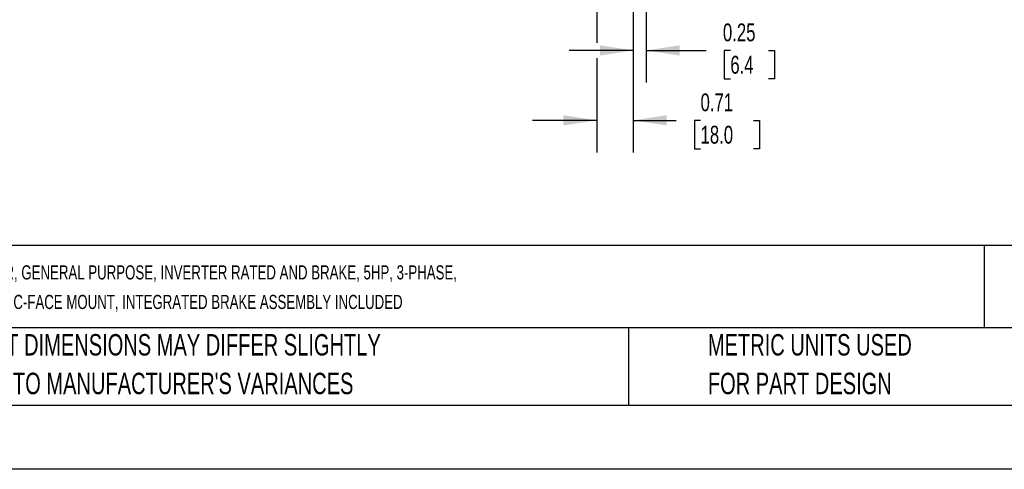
# Model space of a CAD drawing. Header units: inches. Extents: x 0 to 55, y 0 to 42.5.
# Tile 2 of 17: x 11.9 to 31.1, y 0 to 8.7. Entities that reach past the tile are written whole.
import ezdxf

# ---------------------------------------------------------------- set-up
doc = ezdxf.new("R2010")
doc.units = ezdxf.units.IN
doc.header["$LTSCALE"] = 5
doc.header["$MEASUREMENT"] = 0
doc.linetypes.add('CENTERX2', pattern=[0.8, 0.5, -0.1, 0.1, -0.1])
doc.layers.add('DIMENSIONS', color=140, linetype='Continuous', lineweight=25)
doc.layers.add('TEXT', color=140, linetype='Continuous', lineweight=25)
doc.styles.add('SLDTEXTSTYLE0', font='TXT', dxfattribs={"width": 0.7})
doc.dimstyles.new('SLDDIMSTYLE2', dxfattribs={"dimtxt": 0.347222, "dimasz": 0.65, "dimexe": 0, "dimexo": 0.0625, "dimgap": 0.086806, "dimtad": 0, "dimtih": 1, "dimtoh": 1, "dimrnd": 1e-09, "dimdsep": 46, "dimtxsty": 'SLDTEXTSTYLE0', "dimsah": 1, "dimcen": 0.09, "dimadec": 0, "dimazin": 2, "dimtfac": 1, "dimtmove": 0, "dimatfit": 0, "dimfxl": 0, "dimfrac": 2, "dimtolj": 1, "dimtzin": 12, "dimarcsym": 0})

# ---------------------------------------------------------------- blocks, each defined once
blk = doc.blocks.new('SW_NOTE_0_1')
at = {"layer": 'TEXT', "color": 0, "linetype": 'CENTERX2', "lineweight": 18, "char_height": 0.275, "attachment_point": 1, "style": 'SLDTEXTSTYLE0'}
for s, insert in [('M.G.M. ELECTRIC MOTORS BAX IE3 PREMIUM EFFICIENCY AC INDUCTION MOTOR, GENERAL PURPOSE, INVERTER RATED AND BRAKE, 5HP, 3-PHASE,', (0, 0.354)), ('230/460 VAC, 1800RPM, TEFC, IEC 112 (NEMA 182TC FLANGE) FRAME, ALUMINUM, C-FACE MOUNT, INTEGRATED BRAKE ASSEMBLY INCLUDED', (0, -0.221))]:
    blk.add_mtext(s, dxfattribs=dict(at, insert=insert))
blk = doc.blocks.new('SW_NOTE_0_4')
at = {"layer": 'TEXT', "color": 0, "linetype": 'CENTERX2', "lineweight": 18, "char_height": 0.41667, "attachment_point": 1, "style": 'SLDTEXTSTYLE0'}
for s, insert in [('PART DIMENSIONS MAY DIFFER SLIGHTLY', (0, 0.537)), ("DUE TO MANUFACTURER'S VARIANCES", (0, -0.215))]:
    blk.add_mtext(s, dxfattribs=dict(at, insert=insert))
blk = doc.blocks.new('SW_NOTE_0_7')
at = {"layer": 'TEXT', "color": 0, "linetype": 'CENTERX2', "lineweight": 18, "char_height": 0.41667, "attachment_point": 1, "style": 'SLDTEXTSTYLE0'}
for s, insert in [('METRIC UNITS USED', (0, 0.537)), ('FOR PART DESIGN', (0, -0.215))]:
    blk.add_mtext(s, dxfattribs=dict(at, insert=insert))
blk = doc.blocks.new('_D_3')
at = {"layer": 'DIMENSIONS'}
for p, q in [((24.092, 10.116), (24.092, 7.524)), ((23.842, 9.868), (23.842, 9.769)), ((23.842, 9.469), (23.842, 7.524)), ((23.842, 8.149), (22.592, 8.149)), ((24.092, 8.149), (25.258, 8.149)), ((25.728, 8.148), (25.611, 8.148)), ((25.611, 8.148), (25.611, 7.596)), ((26.471, 8.148), (26.588, 8.148)), ((26.588, 8.148), (26.588, 7.596)), ((25.611, 7.596), (25.728, 7.596)), ((26.588, 7.596), (26.471, 7.596))]:
    blk.add_line(p, q, dxfattribs=at)
for points in [[(23.842, 8.149), (23.192, 8.249), (23.192, 8.049)], [(24.092, 8.149), (24.742, 8.049), (24.742, 8.249)]]:
    blk.add_solid(points, dxfattribs=at)
at = {"layer": 'DIMENSIONS', "char_height": 0.3472, "attachment_point": 1, "style": 'SLDTEXTSTYLE0'}
for s, insert in [('0.25', (25.584, 8.674)), ('6.4', (25.728, 8.044))]:
    blk.add_mtext(s, dxfattribs=dict(at, insert=insert))
blk = doc.blocks.new('_D_4')
at = {"layer": 'DIMENSIONS'}
for p, q in [((23.133, 9.868), (23.133, 9.769)), ((23.842, 9.868), (23.842, 9.769)), ((23.133, 9.469), (23.133, 8.299)), ((23.842, 9.469), (23.842, 6.164)), ((23.133, 7.999), (23.133, 6.164)), ((23.133, 6.789), (21.883, 6.789)), ((23.842, 6.789), (24.678, 6.789)), ((25.149, 6.788), (25.032, 6.788)), ((25.032, 6.788), (25.032, 6.236)), ((26.181, 6.788), (26.298, 6.788)), ((26.298, 6.788), (26.298, 6.236)), ((25.032, 6.236), (25.149, 6.236)), ((26.298, 6.236), (26.181, 6.236))]:
    blk.add_line(p, q, dxfattribs=at)
for points in [[(23.133, 6.789), (22.483, 6.889), (22.483, 6.689)], [(23.842, 6.789), (24.492, 6.689), (24.492, 6.889)]]:
    blk.add_solid(points, dxfattribs=at)
at = {"layer": 'DIMENSIONS', "char_height": 0.3472, "attachment_point": 1, "style": 'SLDTEXTSTYLE0'}
for s, insert in [('0.71', (25.149, 7.313)), ('18.0', (25.149, 6.683))]:
    blk.add_mtext(s, dxfattribs=dict(at, insert=insert))

msp = doc.modelspace()

# ---------------------------------------------------------------- linework, layer by layer
at = {"color": 7, "linetype": 'Continuous'}
msp.add_line((55, 0.001), (0, 0.001), dxfattribs=at)
at = {"layer": 'TEXT'}
for p, q in [((53.75, 4.356), (1.25, 4.356)), ((30.661, 4.356), (30.661, 2.75)), ((53.75, 2.75), (1.25, 2.75)), ((23.749, 2.75), (23.749, 1.25)), ((1.25, 1.25), (53.75, 1.25))]:
    msp.add_line(p, q, dxfattribs=at)

# ---------------------------------------------------------------- block references
at = {"layer": 'TEXT', "linetype": 'CENTERX2', "lineweight": 18}
for name, p in [('SW_NOTE_0_1', (1.519, 3.615)), ('SW_NOTE_0_4', (10.85, 2.094)), ('SW_NOTE_0_7', (25.291, 2.094))]:
    msp.add_blockref(name, p, dxfattribs=at)

# ---------------------------------------------------------------- dimensions: what is measured, and where the dimension line sits
at = {"layer": 'DIMENSIONS'}
for base, p1, p2, picture, middle in [((24.092, 8.149), (23.842, 10.118), (24.092, 10.366), '_D_3', (26.1, 8.149)), ((23.842, 6.789), (23.133, 10.118), (23.842, 10.118), '_D_4', (25.665, 6.789))]:
    dim = msp.add_linear_dim(base=base, p1=p1, p2=p2, dimstyle='SLDDIMSTYLE2', dxfattribs=at)
    dim.commit()
    dim.dimension.update_dxf_attribs({"geometry": picture, "text_midpoint": middle, "dimtype": 160})

doc.saveas('drawing.dxf')
